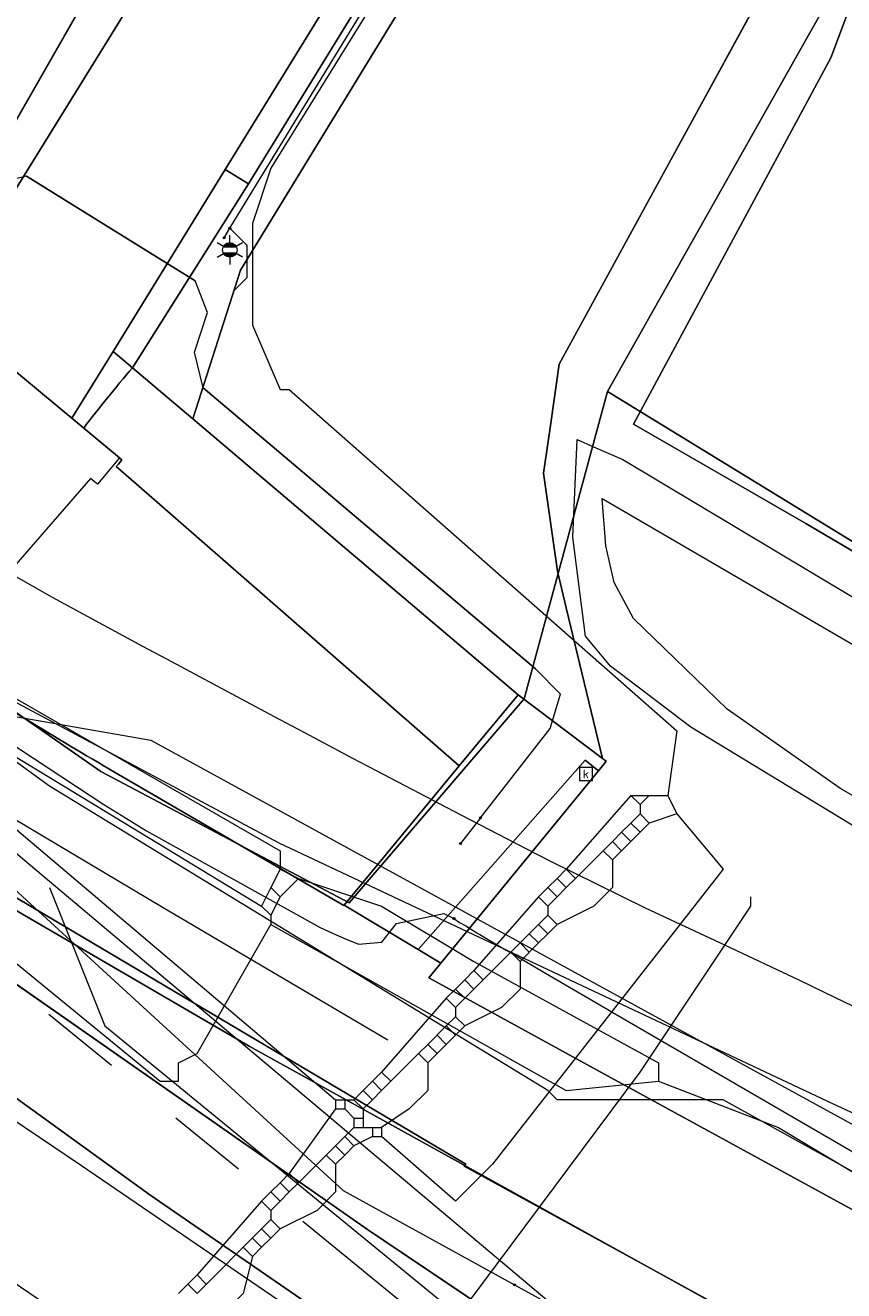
# Model space of a CAD drawing. Header units: metres. Extents: x 163628 to 167855, y 402678 to 405435.
# Tile 39 of 256: x 163961 to 163978, y 403128 to 403156. Entities that reach past the tile are written whole.
import ezdxf
from ezdxf.enums import TextEntityAlignment as Align

# ---------------------------------------------------------------- set-up
doc = ezdxf.new("R2010")
doc.units = ezdxf.units.M
doc.linetypes.add('X-CA190022.004-UO-WHM_Riolering gemeente_NLCS_v0.2$0$RI-GWA', pattern=[18.45, 6, -1.8, 1.75, -1.8, 1.75, -1.8, 1.75, -1.8])
doc.layers.get('0').update_dxf_attribs({"lineweight": 25})
for name, color, linetype, lineweight in [('X-CA190022.004-UO-BGT_Ondergrond$0$GE_201_SHDHek_Lijn_GEM', 253, 'X-CA190022.004-UO-BGT_Ondergrond$0$Hekwerk', 9), ('X-CA190022.004-UO-BGT_Ondergrond$0$GE_203_VGOHaag_Lijn_GEM', 253, 'X-CA190022.004-UO-BGT_Ondergrond$0$Heg', 9), ('X-CA190022.004-UO-BGT_Ondergrond$0$GE_214_Wegmarkering_Lijn_GEM', 253, 'Continuous', 9), ('X-CA190022.004-UO-BGT_Ondergrond$0$GE_244_Taludlijn_Lijn_GEM', 253, 'Continuous', 9), ('X-CA190022.004-UO-BGT_Ondergrond$0$GE_262_OSHMuurKleinerDan30cm_Lijn_GEM', 253, 'Continuous', 9), ('X-CA190022.004-UO-BGT_Ondergrond$0$GE_311_WGDRijbaanRegionaleweg_Vlak_GEM', 253, 'Continuous', 9), ('X-CA190022.004-UO-BGT_Ondergrond$0$GE_316_WGDFietspad_Vlak_GEM', 253, 'Continuous', 9), ('X-CA190022.004-UO-BGT_Ondergrond$0$GE_317_WGDVoetpad_Vlak_GEM', 253, 'Continuous', 9), ('X-CA190022.004-UO-BGT_Ondergrond$0$GE_318_WGDVoetpadoptrap_Vlak_GEM', 253, 'Continuous', 9), ('X-CA190022.004-UO-BGT_Ondergrond$0$GE_367_OWGBerm_groenvoorziening_grasenk_GEM', 253, 'Continuous', 9), ('X-CA190022.004-UO-BGT_Ondergrond$0$GE_401_OTDErf_Vlak_GEM', 253, 'Continuous', 9), ('X-CA190022.004-UO-BGT_Ondergrond$0$GE_461_BTDGraslandoverig_Vlak_GEM', 253, 'Continuous', 9), ('X-CA190022.004-UO-BGT_Ondergrond$0$GE_478_BTDGroenvoorziening_bosplantsoen_GEM', 253, 'Continuous', 9), ('X-CA190022.004-UO-BGT_Ondergrond$0$GE_479_BTDGroenvoorziening_grasenkruida_GEM', 253, 'Continuous', 9), ('X-CA190022.004-UO-BGT_Ondergrond$0$GE_504_WTDWaterloop_sloot_Vlak_GEM', 253, 'Continuous', 9), ('X-CA190022.004-UO-BGT_Ondergrond$0$GE_541_OWTOever_slootkant_Vlak_GEM', 253, 'Continuous', 9), ('X-CA190022.004-UO-BGT_Ondergrond$0$GE_861_PALLichtmast_Punt_GEM', 253, 'Continuous', 9), ('X-CA190022.004-UO-BGT_Ondergrond$0$GE_886_PutKolk_Punt_GEM', 253, 'Continuous', 9), ('X-CA190022.004-UO-KAD_Percelen$0$B-WE-KG-GRENS_PERCEEL-GV', 150, 'Continuous', 9), ('X-CA190022.004-UO-WHM_Riolering gemeente_NLCS_v0.2$0$B-WE-RI-GWA_TRANSPORTLEIDING-G', 214, 'X-CA190022.004-UO-WHM_Riolering gemeente_NLCS_v0.2$0$RI-GWA', 15)]:
    doc.layers.add(name, color=color, linetype=linetype, lineweight=lineweight)
for name, color, linetype, lineweight, transparency in [('X-CA190022.004-UO-KLIC$0$B-OI-KL-DATA_EUROFIBER_0000560460_VECT_19O042615-G', 42, 'X-CA190022.004-UO-KLIC$0$1-200 EUROFIBER', 0, 0.25), ('X-CA190022.004-UO-KLIC$0$B-OI-KL-DATA_KPN_0000546663_VECT_19O042615-G', 42, 'X-CA190022.004-UO-KLIC$0$1-200 TELEFONIE-KPN', 0, 0.25), ('X-CA190022.004-UO-KLIC$0$B-OI-KL-DATA_ZIGGO BV_0000546674_VECT_19O042615-G', 42, 'X-CA190022.004-UO-KLIC$0$1-200 ZIGGO', 0, 0.25), ('X-CA190022.004-UO-KLIC$0$B-OI-KL-WATER_BW_0000551269_VECT_19O042615-G', 42, 'X-CA190022.004-UO-KLIC$0$1-200 WATERLEIDING', 0, 0.25), ('X-CA190022.004-UO-KLIC$0$B-WE-KL-ET_LS-G', 42, 'X-CA190022.004-UO-KLIC$0$1-200 LAAGSPANNING', 0, 0.25), ('X-CA190022.004-UO-KLIC$0$B-WE-KL-ET_LS_HULPSTUK-S', 42, 'X-CA190022.004-UO-KLIC$0$1-200 LAAGSPANNING', 0, 0.25), ('X-CA190022.004-UO-KLIC$0$B-WE-KL-ET_LS_KABELBED-G', 42, 'X-CA190022.004-UO-KLIC$0$1-200 LAAGSPANNING', 0, 0.25), ('X-CA190022.004-UO-KLIC$0$B-WE-KL-ET_MS-G', 42, 'X-CA190022.004-UO-KLIC$0$1-200 MIDDENSPANNING', 0, 0.25), ('X-CA190022.004-UO-KLIC$0$B-WE-KL-ET_MS_DUCT-G', 42, 'X-CA190022.004-UO-KLIC$0$1-200 MIDDENSPANNING', 0, 0.25), ('X-CA190022.004-UO-KLIC$0$B-WE-KL-ET_MS_HULPSTUK-S', 42, 'X-CA190022.004-UO-KLIC$0$1-200 MIDDENSPANNING', 0, 0.25), ('X-CA190022.004-UO-KLIC$0$B-WE-KL-ET_MS_MANTELBUIS-G', 42, 'X-CA190022.004-UO-KLIC$0$1-200 MIDDENSPANNING', 0, 0.25), ('X-CA190022.004-UO-KLIC$0$B-WE-KL-GAS_LD-G', 42, 'X-CA190022.004-UO-KLIC$0$1-200 GASLEIDING LAGE DRUK', 0, 0.25), ('X-CA190022.004-UO-KLIC$0$V-WE-KL-ET_MS_KABELBED-G', 42, 'X-CA190022.004-UO-KLIC$0$1-200 MIDDENSPANNING', 0, 0.25)]:
    doc.layers.add(name, color=color, linetype=linetype, lineweight=lineweight, transparency=transparency)
doc.styles.add('X-CA190022.004-UO-BGT_Ondergrond$0$NLCS-ISO', font='NLCS-ISO.ttf')
doc.styles.add('X-CA190022.004-UO-KLIC$0$NLCS-ISO', font='NLCS-ISO.ttf')
doc.linetypes.add('X-CA190022.004-UO-BGT_Ondergrond$0$Heg', pattern='A,5,-1.5,[2,dgnlstyle-meierijstad.shx,S=0.007937,R=45,X=0,Y=0],-1.5', length=8)
doc.linetypes.add('X-CA190022.004-UO-BGT_Ondergrond$0$Hekwerk', pattern='A,5,-1.5,[2,dgnlstyle-Veghel.shx,S=0.007937,R=0,X=0,Y=0],-1.5', length=8)
doc.linetypes.add('X-CA190022.004-UO-KLIC$0$1-200 EUROFIBER', pattern='A,1.5,-0.6,["EURO",X-CA190022.004-UO-KLIC$0$NLCS-ISO,S=0.24,R=0,X=-0.5,Y=-0.12],-0.65', length=2.75)
doc.linetypes.add('X-CA190022.004-UO-KLIC$0$1-200 GASLEIDING LAGE DRUK', pattern='A,1.5,-0.6,["GAS LD",X-CA190022.004-UO-KLIC$0$NLCS-ISO,S=0.24,R=0,X=-0.5,Y=-0.12],-0.7', length=2.8)
doc.linetypes.add('X-CA190022.004-UO-KLIC$0$1-200 LAAGSPANNING', pattern='A,1.5,-0.6,["LS",X-CA190022.004-UO-KLIC$0$NLCS-ISO,S=0.24,R=0,X=-0.45,Y=-0.12],-0.05', length=2.15)
doc.linetypes.add('X-CA190022.004-UO-KLIC$0$1-200 MIDDENSPANNING', pattern='A,1.5,-0.6,["MS",X-CA190022.004-UO-KLIC$0$NLCS-ISO,S=0.24,R=0,X=-0.5,Y=-0.12],-0.05', length=2.15)
doc.linetypes.add('X-CA190022.004-UO-KLIC$0$1-200 TELEFONIE-KPN', pattern='A,1.5,-0.6,["KPN",X-CA190022.004-UO-KLIC$0$NLCS-ISO,S=0.24,R=0,X=-0.5,Y=-0.12],-0.3', length=2.4)
doc.linetypes.add('X-CA190022.004-UO-KLIC$0$1-200 WATERLEIDING', pattern='A,1.5,-0.6,["WATER",X-CA190022.004-UO-KLIC$0$NLCS-ISO,S=0.24,R=0,X=-0.5,Y=-0.12],-0.65', length=2.75)
doc.linetypes.add('X-CA190022.004-UO-KLIC$0$1-200 ZIGGO', pattern='A,1.5,-0.6,["ZIGGO",X-CA190022.004-UO-KLIC$0$NLCS-ISO,S=0.24,R=0,X=-0.5,Y=-0.12],-0.5', length=2.6)

# ---------------------------------------------------------------- blocks, each defined once
blk = doc.blocks.new('X-CA190022.004-UO-BGT_Ondergrond$0$SRI-KOLK-SO')
at = {"color": 0, "linetype": 'ByBlock', "lineweight": 18}
blk.add_lwpolyline([(-1.125, -1.125), (1.125, -1.125), (1.125, 1.125), (-1.125, 1.125)], close=True, dxfattribs=at)
at = {"color": 0, "linetype": 'ByBlock', "lineweight": 18, "style": 'X-CA190022.004-UO-BGT_Ondergrond$0$NLCS-ISO'}
blk.add_text('k', height=1.5, dxfattribs=at).set_placement((0, 0), align=Align.MIDDLE_CENTER)
blk = doc.blocks.new('X-CA190022.004-UO-BGT_Ondergrond$0$IMGEOKolk')
at = {"xscale": 5, "yscale": 5, "zscale": 5}
blk.add_blockref('X-CA190022.004-UO-BGT_Ondergrond$0$SRI-KOLK-SO', (0, 0), dxfattribs=at)
blk = doc.blocks.new('X-CA190022.004-UO-BGT_Ondergrond$0$N-SIE-WEG_LICHTMAST-SO')
h = blk.add_hatch(color=256)
h.paths.add_polyline_path([(1.16, 0.5, 0.658505), (-1.16, 0.5)])
h.paths.add_polyline_path([(-1.16, -0.5, 0.658505), (1.16, -0.5)])
at = {"flags": 128}
for points in [[(0, 1.27), (0, 2.53)], [(-2.19, 1.27), (-1.1, 0.63)], [(-1.16, 0.5), (1.16, 0.5)], [(1.1, 0.63), (2.19, 1.27)], [(-2.19, -1.27), (-1.1, -0.63)], [(-1.16, -0.5), (1.16, -0.5)], [(0, -1.27), (0, -2.53)], [(2.19, -1.27), (1.1, -0.63)]]:
    blk.add_lwpolyline(points, dxfattribs=at)
at = {"ltscale": 0.5}
blk.add_circle((0, 0), 1.27, dxfattribs=at)
at = {"style": 'X-CA190022.004-UO-BGT_Ondergrond$0$NLCS-ISO'}
blk.add_attdef('TYPE', text='', height=1.8, dxfattribs=at).set_placement((0, 2.53), align=Align.BOTTOM_CENTER)
blk = doc.blocks.new('X-CA190022.004-UO-BGT_Ondergrond$0$IMGEOLichtmastpaal')
at = {"xscale": 5, "yscale": 5, "zscale": 5}
blk.add_blockref('X-CA190022.004-UO-BGT_Ondergrond$0$N-SIE-WEG_LICHTMAST-SO', (0, 6.4), dxfattribs=at)
blk = doc.blocks.new('X-CA190022.004-UO-KLIC$0$SKL-WTB_HULP_MOF-SO')
at = {"linetype": 'ByBlock', "lineweight": 18}
h = blk.add_hatch(color=0, dxfattribs=at)
h.dxf.hatch_style = 1
h.paths.add_polyline_path([(-0.5625, 0, 1), (0.5625, 0, 1)])
at = {"color": 0, "linetype": 'ByBlock', "lineweight": 18}
blk.add_circle((0, 0), 0.5625, dxfattribs=at)
at = {"color": 0, "linetype": 'ByBlock', "lineweight": 18, "style": 'X-CA190022.004-UO-KLIC$0$NLCS-ISO', "flags": 1}
for tag, p in [('TYPE', (1.5, 0)), ('OMSCHRIJVING', (1.5, -3)), ('LABEL', (1.5, -1.5))]:
    blk.add_attdef(tag, p, '', height=1, dxfattribs=at)

msp = doc.modelspace()

# ---------------------------------------------------------------- linework, layer by layer
at = {"layer": 'X-CA190022.004-UO-BGT_Ondergrond$0$GE_201_SHDHek_Lijn_GEM'}
for p, q in [((163978.035, 403154.894), (163973.76, 403146.949)), ((163973.76, 403146.949), (163977.489, 403144.798)), ((163977.489, 403144.798), (163996.881, 403133.356))]:
    msp.add_line(p, q, dxfattribs=at)
at = {"layer": 'X-CA190022.004-UO-BGT_Ondergrond$0$GE_203_VGOHaag_Lijn_GEM'}
for p, q in [((163957.441, 403136.855), (163967.993, 403129.482)), ((163967.993, 403129.482), (163975.661, 403124.326))]:
    msp.add_line(p, q, dxfattribs=at)
at = {"layer": 'X-CA190022.004-UO-BGT_Ondergrond$0$GE_214_Wegmarkering_Lijn_GEM'}
for p, q in [((163958.151, 403139.693), (163963.566, 403136.469)), ((163963.566, 403136.469), (163968.434, 403133.596)), ((163961.799, 403130.863), (163959.013, 403132.74)), ((163969.39, 403125.678), (163961.799, 403130.863)), ((163957.05, 403130.556), (163962.241, 403127.045))]:
    msp.add_line(p, q, dxfattribs=at)
at = {"layer": 'X-CA190022.004-UO-BGT_Ondergrond$0$GE_244_Taludlijn_Lijn_GEM'}
for p, q in [((163981.674, 403177.191), (163965.24, 403150.29)), ((163972.15, 403148.25), (163986.375, 403174.32)), ((163965.24, 403150.29), (163964.206, 403147.066)), ((163971.951, 403146.87), (163972.15, 403148.25)), ((163971.81, 403145.89), (163971.951, 403146.87)), ((163972.11, 403143.76), (163971.81, 403145.89)), ((163972.302, 403142.964), (163972.11, 403143.76)), ((163973.087, 403139.697), (163972.302, 403142.964))]:
    msp.add_line(p, q, dxfattribs=at)
at = {"layer": 'X-CA190022.004-UO-BGT_Ondergrond$0$GE_262_OSHMuurKleinerDan30cm_Lijn_GEM'}
msp.add_line((163958.262, 403149.84), (163962.345, 403156.987), dxfattribs=at)
at = {"layer": 'X-CA190022.004-UO-BGT_Ondergrond$0$GE_311_WGDRijbaanRegionaleweg_Vlak_GEM', "flags": 128}
msp.add_lwpolyline([(163955.065, 403136.181), (163963.278, 403130.238), (163973.934, 403122.89), (163974.409, 403122.57), (163993.429, 403109.739), (164000.422, 403104.701), (164006.115, 403100.56), (164010.782, 403097.134)], dxfattribs=at)
at = {"layer": 'X-CA190022.004-UO-BGT_Ondergrond$0$GE_316_WGDFietspad_Vlak_GEM', "flags": 128}
for points in [[(163990.62, 403194.254), (163989.832, 403192.974), (163987.326, 403188.902), (163964.909, 403152.475), (163962.481, 403148.529), (163961.588, 403147.078), (163961.377, 403147.253), (163958.889, 403149.319), (163958.757, 403149.429), (163958.826, 403149.541), (163960.066, 403151.549), (163986.75, 403194.75), (163987.617, 403196.154)], [(163982.534, 403180.038), (163965.413, 403152.164), (163964.909, 403152.475), (163987.326, 403188.902), (163987.801, 403188.612), (163982.534, 403180.038)], [(164012.494, 403101.859), (163998.533, 403113.73), (163995.897, 403115.633), (163991.262, 403118.788), (163986.435, 403121.788), (163986.033, 403122.021), (163975.135, 403128.083), (163965.427, 403133.463), (163959.852, 403136.703), (163957.048, 403138.382), (163956.822, 403138.531), (163956.112, 403139.002), (163953.66, 403140.628), (163951.705, 403141.939), (163950.143, 403142.986), (163947.528, 403144.995), (163944.734, 403147.241), (163935.992, 403154.517)], [(163965.413, 403152.164), (163962.9, 403148.174), (163962.481, 403148.529), (163964.909, 403152.475), (163965.413, 403152.164)], [(163961.991, 403145.774), (163958.556, 403141.816), (163956.112, 403139.002), (163951.705, 403141.939), (163951.732, 403141.97), (163954.136, 403144.742), (163958.031, 403149.233), (163957.874, 403149.369), (163958.262, 403149.84), (163958.757, 403149.429), (163958.889, 403149.319), (163961.377, 403147.253), (163961.588, 403147.078), (163961.844, 403146.865), (163962.619, 403146.221), (163962.143, 403145.651), (163961.991, 403145.774)], [(163962.509, 403139.406), (163967.484, 403136.512), (163967.487, 403136.516), (163969.091, 403135.557), (163969.585, 403135.261)], [(163969.585, 403135.261), (163969.326, 403134.946), (163973.195, 403132.815), (163984.388, 403126.693), (163987.435, 403124.968), (163990.518, 403123.065), (163993.378, 403121.287), (163996.071, 403119.44), (164000.887, 403115.96), (164008.781, 403109.284), (164014.487, 403104.297)]]:
    msp.add_lwpolyline(points, dxfattribs=at)
at = {"layer": 'X-CA190022.004-UO-BGT_Ondergrond$0$GE_316_WGDFietspad_Vlak_GEM'}
msp.add_arc((164031.966, 403257.831), 137.291, 237.74317, 239.60802, dxfattribs=at)
at = {"layer": 'X-CA190022.004-UO-BGT_Ondergrond$0$GE_317_WGDVoetpad_Vlak_GEM', "flags": 128}
for points in [[(163961.844, 403146.865), (163961.588, 403147.078), (163962.481, 403148.529), (163962.9, 403148.174)], [(163972.997, 403139.433), (163972.713, 403139.662), (163969.091, 403135.557), (163967.487, 403136.516), (163969.977, 403139.542), (163970.296, 403139.924), (163971.26, 403141.08), (163973.087, 403139.697), (163973.165, 403139.638), (163973.116, 403139.578), (163972.997, 403139.433)], [(163972.997, 403139.433), (163969.585, 403135.261), (163969.091, 403135.557), (163972.713, 403139.662), (163972.997, 403139.433)]]:
    msp.add_lwpolyline(points, dxfattribs=at)
at = {"layer": 'X-CA190022.004-UO-BGT_Ondergrond$0$GE_317_WGDVoetpad_Vlak_GEM'}
msp.add_arc((163991.165, 403124.291), 37.004, 139.8039, 142.4083, dxfattribs=at)
at = {"layer": 'X-CA190022.004-UO-BGT_Ondergrond$0$GE_318_WGDVoetpadoptrap_Vlak_GEM', "flags": 128}
for points in [[(163962.9, 403148.174), (163963.747, 403147.456), (163964.206, 403147.066)], [(163964.206, 403147.066), (163971.26, 403141.08), (163970.296, 403139.924), (163969.977, 403139.542), (163962.979, 403145.657), (163962.549, 403146.032), (163962.597, 403146.086), (163962.673, 403146.176), (163962.619, 403146.221), (163961.844, 403146.865)]]:
    msp.add_lwpolyline(points, dxfattribs=at)
at = {"layer": 'X-CA190022.004-UO-BGT_Ondergrond$0$GE_318_WGDVoetpadoptrap_Vlak_GEM', "extrusion": (0, 0, -1)}
msp.add_arc((-163991.165, 403124.291), 37.004, 37.5917, 40.1961, dxfattribs=at)
at = {"layer": 'X-CA190022.004-UO-BGT_Ondergrond$0$GE_367_OWGBerm_groenvoorziening_grasenk_GEM', "flags": 128}
for points in [[(163987.617, 403196.154), (163986.75, 403194.75), (163960.066, 403151.549), (163958.826, 403149.541), (163958.757, 403149.429), (163958.262, 403149.84), (163962.345, 403156.987), (163965.216, 403161.371), (163983.766, 403191.674), (163987.046, 403197.109), (163988.119, 403198.58)], [(163981.674, 403177.191), (163965.24, 403150.29), (163964.206, 403147.066), (163963.747, 403147.456), (163962.9, 403148.174), (163965.413, 403152.164), (163982.534, 403180.038), (163983.168, 403179.637), (163981.674, 403177.191)], [(163935.992, 403154.517), (163944.734, 403147.241), (163947.528, 403144.995), (163950.143, 403142.986), (163951.705, 403141.939), (163953.66, 403140.628), (163956.112, 403139.002), (163956.822, 403138.531), (163957.048, 403138.382), (163959.852, 403136.703), (163965.427, 403133.463), (163975.135, 403128.083), (163986.033, 403122.021), (163986.435, 403121.788), (163991.262, 403118.788), (163995.897, 403115.633), (163998.533, 403113.73), (164012.494, 403101.859), (164019.662, 403095.157)], [(164018.347, 403093.643), (164005.092, 403103.832), (163990.198, 403114.381), (163980.128, 403121.322), (163975.661, 403124.326), (163967.993, 403129.482), (163957.441, 403136.855), (163955.492, 403138.29), (163951.254, 403141.408), (163950.545, 403141.93), (163945.493, 403145.795), (163937.696, 403152.028)], [(163937.696, 403152.028), (163945.493, 403145.795), (163950.545, 403141.93), (163951.254, 403141.408), (163955.492, 403138.29), (163957.441, 403136.855), (163967.993, 403129.482), (163975.661, 403124.326)], [(164010.782, 403097.134), (164006.115, 403100.56), (164000.422, 403104.701), (163993.429, 403109.739), (163974.409, 403122.57), (163973.934, 403122.89), (163963.278, 403130.238), (163955.065, 403136.181), (163954.791, 403136.379), (163946.13, 403142.901), (163934.857, 403151.796)]]:
    msp.add_lwpolyline(points, dxfattribs=at)
at = {"layer": 'X-CA190022.004-UO-BGT_Ondergrond$0$GE_401_OTDErf_Vlak_GEM', "flags": 128}
msp.add_lwpolyline([(164024.112, 403113.414), (164006.696, 403126.975), (163996.881, 403133.356), (163977.489, 403144.798), (163973.76, 403146.949), (163978.035, 403154.894), (163979.605, 403159.092), (163983.151, 403156.865), (163991.733, 403170.627), (163987.664, 403172.728), (163997.274, 403190.392), (164002.602, 403194.402), (164007.717, 403196.092), (164011.041, 403196.363), (164007.42, 403191.6), (164010.6, 403189.17), (164007.23, 403184.75), (164015.43, 403178.51)], dxfattribs=at)
at = {"layer": 'X-CA190022.004-UO-BGT_Ondergrond$0$GE_461_BTDGraslandoverig_Vlak_GEM', "flags": 128}
for points in [[(163954.263, 403144.654), (163954.136, 403144.742), (163958.031, 403149.233), (163957.874, 403149.369), (163958.262, 403149.84), (163958.757, 403149.429), (163958.889, 403149.319), (163961.377, 403147.253), (163961.588, 403147.078), (163961.844, 403146.865), (163962.619, 403146.221), (163962.673, 403146.176), (163962.597, 403146.086), (163962.549, 403146.032), (163962.979, 403145.657)], [(163962.979, 403145.657), (163969.977, 403139.542), (163967.487, 403136.516), (163967.484, 403136.512), (163962.509, 403139.406)]]:
    msp.add_lwpolyline(points, dxfattribs=at)
at = {"layer": 'X-CA190022.004-UO-BGT_Ondergrond$0$GE_461_BTDGraslandoverig_Vlak_GEM', "extrusion": (0, 0, -1)}
msp.add_arc((-164031.966, 403257.831), 137.291, 300.39198, 302.25683, dxfattribs=at)
at = {"layer": 'X-CA190022.004-UO-BGT_Ondergrond$0$GE_478_BTDGroenvoorziening_bosplantsoen_GEM', "flags": 128}
for points in [[(163986.375, 403174.32), (163972.15, 403148.25), (163971.951, 403146.87), (163971.81, 403145.89), (163972.11, 403143.76), (163972.302, 403142.964), (163973.087, 403139.697), (163971.26, 403141.08), (163964.206, 403147.066), (163965.24, 403150.29), (163981.674, 403177.191), (163983.168, 403179.637), (163990.772, 403192.083)], [(163983.766, 403191.674), (163965.216, 403161.371), (163962.345, 403156.987), (163958.262, 403149.84), (163957.874, 403149.369), (163958.031, 403149.233), (163954.136, 403144.742), (163953.919, 403144.892), (163953.603, 403145.112)]]:
    msp.add_lwpolyline(points, dxfattribs=at)
at = {"layer": 'X-CA190022.004-UO-BGT_Ondergrond$0$GE_479_BTDGroenvoorziening_grasenkruida_GEM', "flags": 128}
for points in [[(164012.27, 403197.98), (164011.041, 403196.363), (164007.717, 403196.092), (164002.602, 403194.402), (163997.274, 403190.392), (163987.664, 403172.728), (163984.304, 403167.042), (163979.605, 403159.092), (163978.035, 403154.894), (163973.76, 403146.949), (163977.489, 403144.798), (163996.881, 403133.356), (164006.696, 403126.975), (164024.112, 403113.414)], [(164014.487, 403104.297), (164008.781, 403109.284), (164000.887, 403115.96), (163996.071, 403119.44), (163993.378, 403121.287), (163990.518, 403123.065), (163987.435, 403124.968), (163984.388, 403126.693), (163973.195, 403132.815), (163969.326, 403134.946), (163969.585, 403135.261), (163972.997, 403139.433), (163973.116, 403139.578), (163973.165, 403139.638), (163973.087, 403139.697), (163972.302, 403142.964), (163972.11, 403143.76), (163971.81, 403145.89), (163971.951, 403146.87), (163972.15, 403148.25), (163986.375, 403174.32), (163994.44, 403189.1)], [(164021.456, 403112.63), (164021.313, 403111.925), (164019.978, 403110.585), (164019.25, 403110.638), (164001.261, 403124.595), (163993.033, 403129.627), (163982.623, 403135.745), (163974.999, 403140.382), (163973.257, 403141.702), (163972.721, 403142.352), (163972.444, 403144.497), (163972.54, 403146.614), (163972.892, 403146.461), (163973.525, 403146.186), (164004.105, 403127.874), (164014.567, 403120.11), (164021.459, 403113.493), (164021.456, 403112.63)]]:
    msp.add_lwpolyline(points, dxfattribs=at)
at = {"layer": 'X-CA190022.004-UO-BGT_Ondergrond$0$GE_504_WTDWaterloop_sloot_Vlak_GEM', "flags": 128}
msp.add_lwpolyline([(163973.076, 403145.339), (163997.447, 403131.132), (164001.981, 403128.232), (164006.703, 403124.765), (164013.931, 403119.376), (164019.887, 403114.318), (164020.387, 403113.514), (164020.69, 403112.607), (164020.686, 403111.842), (164019.897, 403111.361), (164019.602, 403111.456), (164017.965, 403112.576), (164003.462, 403123.936), (163997.102, 403128.206), (163987.897, 403133.555), (163978.253, 403139.045), (163975.789, 403140.77), (163973.759, 403142.733), (163973.338, 403143.513), (163973.161, 403144.308), (163973.076, 403145.339)], dxfattribs=at)
at = {"layer": 'X-CA190022.004-UO-BGT_Ondergrond$0$GE_541_OWTOever_slootkant_Vlak_GEM', "flags": 128}
for points in [[(163972.892, 403146.461), (163973.525, 403146.186), (164004.105, 403127.874), (164014.567, 403120.11), (164021.459, 403113.493), (164021.456, 403112.63), (164021.313, 403111.925), (164019.978, 403110.585), (164019.25, 403110.638), (164001.261, 403124.595), (163993.033, 403129.627), (163982.623, 403135.745), (163974.999, 403140.382), (163973.257, 403141.702), (163972.721, 403142.352), (163972.444, 403144.497), (163972.54, 403146.614), (163972.892, 403146.461)], [(163973.076, 403145.339), (163997.447, 403131.132), (164001.981, 403128.232), (164006.703, 403124.765), (164013.931, 403119.376), (164019.887, 403114.318), (164020.387, 403113.514), (164020.69, 403112.607), (164020.686, 403111.842), (164019.897, 403111.361), (164019.602, 403111.456), (164017.965, 403112.576), (164003.462, 403123.936), (163997.102, 403128.206), (163987.897, 403133.555), (163978.253, 403139.045), (163975.789, 403140.77), (163973.759, 403142.733), (163973.338, 403143.513), (163973.161, 403144.308), (163973.076, 403145.339)]]:
    msp.add_lwpolyline(points, dxfattribs=at)
at = {"layer": 'X-CA190022.004-UO-KAD_Percelen$0$B-WE-KG-GRENS_PERCEEL-GV', "flags": 128}
for points in [[(163986.605, 403201.417), (163968.541, 403177.106), (163960.787, 403167.032), (163948.647, 403150.158), (163950.972, 403148.683), (163958.92, 403141.707), (163962.213, 403139.418), (163967.598, 403136.566), (163971.386, 403140.995), (163973.192, 403147.657), (163987.804, 403173.587), (163992.826, 403182.499), (163997.274, 403190.392), (164002.602, 403194.402), (164007.717, 403196.092), (164012.586, 403196.489), (164025.53, 403196.047), (164053.928, 403195.784), (164053.307, 403194.256), (164078.696, 403196.309)], [(164019.807, 403116.013), (164005.48, 403127.627), (163986.647, 403139.42), (163980.651, 403143.091), (163973.192, 403147.657), (163971.386, 403140.995), (163967.598, 403136.566), (163962.213, 403139.418), (163958.92, 403141.707), (163950.972, 403148.683), (163948.647, 403150.158), (163940.36, 403157.321)], [(163938.264, 403137.97), (163953.603, 403126.462), (163961.91, 403121.39), (164007.974, 403081.606), (164017.162, 403092.265), (164019.797, 403095.322), (164005.39, 403108.04), (164003.042, 403110.051), (164000.645, 403112.005), (163998.202, 403113.9), (163995.713, 403115.734), (163993.18, 403117.508), (163990.605, 403119.219), (163987.989, 403120.867), (163985.333, 403122.451), (163982.64, 403123.97), (163970.089, 403130.861), (163970.126, 403130.903), (163958.273, 403137.927), (163948.27, 403144.864), (163940.35, 403151.579)], [(163940.35, 403151.579), (163948.27, 403144.864), (163958.273, 403137.927), (163970.126, 403130.903), (163970.089, 403130.861), (163982.64, 403123.97), (163985.333, 403122.451), (163987.989, 403120.867), (163990.605, 403119.219), (163993.18, 403117.508), (163995.713, 403115.734), (163998.202, 403113.9), (164000.645, 403112.005), (164003.042, 403110.051), (164005.39, 403108.04), (164019.797, 403095.322)]]:
    msp.add_lwpolyline(points, dxfattribs=at)
msp.add_lwpolyline([(163987.804, 403173.587), (163973.192, 403147.657), (163980.651, 403143.091), (163986.647, 403139.42), (164005.48, 403127.627), (164019.807, 403116.013), (164045.923, 403138.62), (164006.241, 403171.486), (164001.609, 403165.649)], close=True, dxfattribs=at)
at = {"layer": 'X-CA190022.004-UO-KLIC$0$B-OI-KL-DATA_EUROFIBER_0000560460_VECT_19O042615-G', "flags": 128}
msp.add_lwpolyline([(164067.5, 403058.3), (164046.7, 403076.9), (164031.3, 403091.1), (164018.3, 403101.9), (164008.3, 403111.1), (163998.9, 403118.3), (163984.7, 403127.3), (163975.7, 403132.3), (163972.1, 403132.3), (163971.9, 403132.5), (163961.1, 403139.1), (163958.9, 403140.7), (163940.7, 403154.7), (163937.1, 403157.7), (163913.9, 403176.9), (163913.1, 403179.5), (163909.9, 403181.9), (163909.1, 403182.9), (163907.9, 403184.5), (163907.3, 403186.5), (163907.3, 403188.9), (163907.5, 403189.7), (163907.9, 403191.7), (163901.7, 403196.3), (163899.7, 403198.1), (163896.7, 403200.9), (163894.9, 403201.1)], dxfattribs=at)
at = {"layer": 'X-CA190022.004-UO-KLIC$0$B-OI-KL-DATA_KPN_0000546663_VECT_19O042615-G', "flags": 128}
for points in [[(163890.5, 403194.9), (163890.5, 403194.5), (163890.7, 403194.3), (163897.3, 403189.1), (163897.3, 403188.7), (163897.7, 403188.3), (163901.9, 403185.3), (163902.9, 403184.3), (163926.1, 403164.3), (163936.7, 403155.9), (163938.9, 403153.9), (163959.1, 403136.3), (163963.5, 403132.7), (163963.9, 403132.7), (163963.9, 403133.1), (163964.3, 403133.3), (163965.9, 403136.1)], [(163957.3, 403142.5), (163958.3, 403142.3), (163959.5, 403141.5), (163966.1, 403137.7), (163966.1, 403137.3)], [(163957.1, 403142.3), (163958.3, 403141.1), (163960.1, 403139.9), (163965.7, 403136.5)], [(163966.1, 403137.3), (163965.9, 403136.9)], [(163966.1, 403137.3), (163966.5, 403137.1)], [(163965.9, 403136.9), (163965.7, 403136.5)], [(163965.9, 403136.9), (163966.1, 403136.7)], [(163966.5, 403137.1), (163966.1, 403136.7)], [(163966.5, 403137.1), (163968.3, 403136.5), (163970.3, 403135.3), (163974.3, 403133.1), (163974.3, 403132.7)], [(163966.1, 403136.7), (163965.9, 403136.3)], [(163965.7, 403136.5), (163965.9, 403136.3)], [(163965.9, 403136.3), (163965.9, 403136.1)], [(163965.9, 403136.1), (163972.3, 403132.5), (163974.3, 403132.7)], [(163974.3, 403132.7), (163976.9, 403131.7), (163978.9, 403130.5), (163987.9, 403125.3), (163988.5, 403125.3), (163989.7, 403124.5), (164000.1, 403117.7), (164000.7, 403117.1), (164009.3, 403110.3), (164011.7, 403108.1), (164015.9, 403104.5)]]:
    msp.add_lwpolyline(points, dxfattribs=at)
at = {"layer": 'X-CA190022.004-UO-KLIC$0$B-OI-KL-DATA_ZIGGO BV_0000546674_VECT_19O042615-G'}
for p, q in [((163973.7, 403137.9), (163973.3, 403137.5)), ((163971.7, 403135.7), (163971.3, 403135.3)), ((163969.7, 403133.9), (163969.3, 403133.5)), ((163969.7, 403133.5), (163969.3, 403133.1)), ((163967.9, 403132.1), (163967.9, 403131.7)), ((163967.7, 403131.7), (163967.3, 403131.3)), ((163965.7, 403129.5), (163964.3, 403128.1))]:
    msp.add_line(p, q, dxfattribs=at)
at = {"layer": 'X-CA190022.004-UO-KLIC$0$B-OI-KL-DATA_ZIGGO BV_0000546674_VECT_19O042615-G', "flags": 128}
for points in [[(164108.9, 403204.5), (164106.1, 403202.9), (164099.9, 403201.7), (164064.5, 403199.7), (164043.9, 403199.9), (164040.7, 403200.1), (164028.5, 403200.9), (164022.9, 403201.5), (164009.7, 403203.1), (164005.1, 403203.1), (164002.3, 403202.7), (163998.9, 403201.5), (163997.5, 403200.7), (163994.9, 403198.9), (163992.9, 403196.9), (163989.5, 403192.3), (163987.5, 403188.9), (163986.9, 403187.1), (163986.5, 403186.9), (163982.3, 403179.9), (163982.1, 403178.7), (163981.5, 403177.7), (163965.9, 403152.5), (163965.5, 403151.3), (163965.5, 403149.1), (163966.1, 403147.7), (163966.3, 403147.7), (163974.7, 403140.3), (163974.5, 403138.9)], [(163907.3, 403188.5), (163907.5, 403185.1), (163907.7, 403184.7), (163908.9, 403183.1), (163912.5, 403179.7), (163926.5, 403166.9), (163933.1, 403161.3), (163967.3, 403132.3)], [(163973.7, 403138.9), (163972.3, 403137.3)], [(163973.7, 403138.9), (163974.5, 403138.9)], [(163973.7, 403138.9), (163973.9, 403138.7)], [(163974.1, 403138.9), (163973.9, 403138.7)], [(163974.5, 403138.9), (163974.7, 403138.5)], [(163973.9, 403138.7), (163973.9, 403138.5)], [(163974.7, 403138.5), (163975.7, 403137.3), (163970.7, 403130.9), (163969.9, 403130.1), (163968.3, 403131.5)], [(163973.7, 403138.3), (163973.5, 403138.1)], [(163973.9, 403138.5), (163973.7, 403138.3)], [(163973.7, 403138.3), (163973.9, 403138.1)], [(163973.9, 403138.5), (163974.1, 403138.3)], [(163974.1, 403138.3), (163973.9, 403138.1)], [(163974.7, 403138.5), (163974.1, 403138.3)], [(163973.5, 403138.1), (163973.3, 403137.9)], [(163973.5, 403138.1), (163973.7, 403137.9)], [(163973.9, 403138.1), (163973.7, 403137.9)], [(163973.3, 403137.9), (163973.1, 403137.7)], [(163973.3, 403137.9), (163973.5, 403137.7)], [(163973.3, 403137.5), (163973.3, 403136.9), (163972.9, 403136.5), (163972.1, 403136.1)], [(163973.1, 403137.7), (163972.5, 403137.1)], [(163973.1, 403137.7), (163973.3, 403137.5)], [(163972.3, 403137.3), (163972.1, 403137.1)], [(163972.3, 403137.3), (163972.5, 403137.1)], [(163971.9, 403136.9), (163971.7, 403136.7)], [(163972.1, 403137.1), (163971.9, 403136.9)], [(163971.9, 403136.9), (163972.1, 403136.7)], [(163972.1, 403137.1), (163972.3, 403136.9)], [(163972.3, 403136.9), (163972.1, 403136.7)], [(163972.5, 403137.1), (163972.3, 403136.9)], [(163935.9, 403081.9), (163973.9, 403132.9), (163976.3, 403136.5), (163976.3, 403136.7)], [(163971.7, 403136.7), (163970.3, 403135.1)], [(163971.7, 403136.7), (163971.9, 403136.5)], [(163972.1, 403136.7), (163971.9, 403136.5)], [(163971.9, 403136.5), (163971.9, 403136.3)], [(163971.7, 403136.1), (163971.5, 403135.9)], [(163971.9, 403136.3), (163971.7, 403136.1)], [(163971.7, 403136.1), (163971.9, 403135.9)], [(163971.9, 403136.3), (163972.1, 403136.1)], [(163972.1, 403136.1), (163971.9, 403135.9)], [(163971.5, 403135.9), (163971.3, 403135.7)], [(163971.5, 403135.9), (163971.7, 403135.7)], [(163971.9, 403135.9), (163971.7, 403135.7)], [(163971.3, 403135.7), (163971.1, 403135.5)], [(163971.3, 403135.7), (163971.5, 403135.5)], [(163971.3, 403135.3), (163971.3, 403134.7), (163970.9, 403134.3), (163970.1, 403133.9)], [(163971.1, 403135.5), (163970.5, 403134.9)], [(163971.1, 403135.5), (163971.3, 403135.3)], [(163970.3, 403135.1), (163970.1, 403134.9)], [(163970.3, 403135.1), (163970.5, 403134.9)], [(163969.9, 403134.7), (163969.7, 403134.5)], [(163970.1, 403134.9), (163969.9, 403134.7)], [(163969.9, 403134.7), (163970.1, 403134.5)], [(163970.1, 403134.9), (163970.3, 403134.7)], [(163970.3, 403134.7), (163970.1, 403134.5)], [(163970.5, 403134.9), (163970.3, 403134.7)], [(163969.7, 403134.5), (163968.3, 403132.9)], [(163969.7, 403134.5), (163969.9, 403134.3)], [(163970.1, 403134.5), (163969.9, 403134.3)], [(163969.9, 403134.3), (163969.9, 403134.1)], [(163969.9, 403134.1), (163969.7, 403133.9)], [(163969.7, 403133.9), (163969.9, 403133.7)], [(163969.9, 403134.1), (163970.1, 403133.9)], [(163970.1, 403133.9), (163969.9, 403133.7)], [(163969.5, 403133.7), (163969.7, 403133.5)], [(163969.9, 403133.7), (163969.7, 403133.5)], [(163969.3, 403133.5), (163969.1, 403133.3)], [(163969.3, 403133.5), (163969.5, 403133.3)], [(163969.3, 403133.1), (163969.3, 403132.5), (163968.9, 403132.1), (163968.3, 403131.7)], [(163969.1, 403133.3), (163968.5, 403132.7)], [(163969.1, 403133.3), (163969.3, 403133.1)], [(163968.3, 403132.9), (163968.1, 403132.7)], [(163968.3, 403132.9), (163968.5, 403132.7)], [(163968.1, 403132.7), (163967.9, 403132.5)], [(163968.1, 403132.7), (163968.3, 403132.5)], [(163968.5, 403132.7), (163968.3, 403132.5)], [(163967.3, 403132.3), (163967.7, 403132.3)], [(163967.3, 403132.3), (163967.3, 403132.1)], [(163967.5, 403132.3), (163967.5, 403132.1)], [(163967.9, 403132.5), (163967.7, 403132.3)], [(163967.7, 403132.3), (163967.9, 403132.1)], [(163967.9, 403132.5), (163968.1, 403132.3)], [(163968.1, 403132.3), (163967.9, 403132.1)], [(163968.3, 403132.5), (163968.1, 403132.3)], [(163967.3, 403132.1), (163966.3, 403130.7)], [(163967.3, 403132.1), (163967.5, 403132.1)], [(163967.5, 403132.1), (163967.7, 403131.9)], [(163967.7, 403131.9), (163967.9, 403131.9)], [(163967.7, 403131.9), (163967.7, 403131.7)], [(163967.7, 403131.7), (163968.3, 403131.7)], [(163968.1, 403131.7), (163968.1, 403131.5)], [(163968.3, 403131.7), (163968.3, 403131.5)], [(163967.5, 403131.5), (163967.7, 403131.3)], [(163968.1, 403131.5), (163967.7, 403131.3)], [(163968.1, 403131.5), (163968.3, 403131.5)], [(163967.3, 403131.3), (163967.1, 403131.1)], [(163967.3, 403131.3), (163967.5, 403131.1)], [(163967.7, 403131.3), (163967.5, 403131.1)], [(163967.3, 403130.9), (163967.3, 403130.3), (163966.9, 403129.9), (163966.1, 403129.5)], [(163967.1, 403131.1), (163966.5, 403130.5)], [(163967.1, 403131.1), (163967.3, 403130.9)], [(163967.5, 403131.1), (163967.3, 403130.9)], [(163966.3, 403130.7), (163966.1, 403130.5)], [(163966.3, 403130.7), (163966.5, 403130.5)], [(163966.1, 403130.5), (163965.9, 403130.3)], [(163966.1, 403130.5), (163966.3, 403130.3)], [(163966.5, 403130.5), (163966.3, 403130.3)], [(163965.7, 403130.1), (163964.3, 403128.5)], [(163965.9, 403130.3), (163965.7, 403130.1)], [(163965.7, 403130.1), (163965.9, 403129.9)], [(163965.9, 403130.3), (163966.1, 403130.1)], [(163966.1, 403130.1), (163965.9, 403129.9)], [(163966.3, 403130.3), (163966.1, 403130.1)], [(163965.9, 403129.9), (163965.9, 403129.7)], [(163965.9, 403129.7), (163965.7, 403129.5)], [(163965.7, 403129.5), (163965.9, 403129.3)], [(163965.9, 403129.7), (163966.1, 403129.5)], [(163966.1, 403129.5), (163965.9, 403129.3)], [(163965.5, 403129.3), (163965.7, 403129.1)], [(163965.9, 403129.3), (163965.7, 403129.1)], [(163965.3, 403129.1), (163965.5, 403128.9)], [(163965.7, 403129.1), (163965.5, 403128.9)], [(163965.5, 403128.9), (163965.3, 403128.1), (163964.7, 403127.5), (163964.1, 403127.3)], [(163964.3, 403128.5), (163964.1, 403128.3)], [(163964.3, 403128.5), (163964.5, 403128.3)], [(163964.1, 403128.3), (163963.9, 403128.1)], [(163964.1, 403128.3), (163964.3, 403128.1)]]:
    msp.add_lwpolyline(points, dxfattribs=at)
at = {"layer": 'X-CA190022.004-UO-KLIC$0$B-OI-KL-WATER_BW_0000551269_VECT_19O042615-G', "flags": 128}
for points in [[(163925.3, 403166.7), (163958.7, 403140.9), (163963.3, 403140.1), (163984.1, 403128.7), (163985.9, 403127.5), (164003.1, 403116.3), (164017.3, 403103.9)], [(163961.1, 403136.9), (163962.3, 403133.9), (163993.3, 403108.5), (163994.3, 403108.1), (163994.3, 403107.7), (163993.7, 403107.7)]]:
    msp.add_lwpolyline(points, dxfattribs=at)
at = {"layer": 'X-CA190022.004-UO-KLIC$0$B-WE-KL-ET_LS-G'}
for points in [[(163964.888, 403150.993), (163965.012, 403151.197), (163965.273, 403151.624), (163990.44, 403192.819), (163990.832, 403193.263), (163991.359, 403193.198), (163995.283, 403190.485), (164001.021, 403185.97), (164001.167, 403184.871), (164000.126, 403183.462), (164000.267, 403182.21), (164031.372, 403155.307), (164038.898, 403148.922), (164044.885, 403143.26), (164046.501, 403139.183), (164052.149, 403133.771), (164053.374, 403132.598)], [(163965.012, 403151.197), (163965.379, 403150.83), (163965.38, 403150.122), (163965.093, 403149.833)], [(163958.072, 403144.953), (163961.159, 403143.196), (163963.122, 403142.137), (163963.745, 403141.802), (163964.353, 403141.476), (163964.945, 403141.159), (163966.081, 403140.552), (163966.626, 403140.262), (163967.669, 403139.708), (163968.167, 403139.445), (163969.117, 403138.946), (163970.003, 403138.483), (163970.423, 403138.265), (163971.216, 403137.856), (163971.947, 403137.482), (163974.011, 403136.46), (163975.732, 403135.658), (163977.354, 403134.89), (163978.128, 403134.518), (163978.878, 403134.155)]]:
    msp.add_lwpolyline(points, dxfattribs=at)
at = {"layer": 'X-CA190022.004-UO-KLIC$0$B-WE-KL-ET_LS_KABELBED-G'}
for points in [[(163964.888, 403150.993), (163965.012, 403151.197), (163965.273, 403151.624), (163990.44, 403192.819), (163990.832, 403193.263), (163991.359, 403193.198)], [(163958.072, 403144.953), (163961.159, 403143.196), (163963.122, 403142.137), (163963.745, 403141.802), (163964.353, 403141.476), (163964.945, 403141.159), (163966.081, 403140.552), (163966.626, 403140.262), (163967.669, 403139.708), (163968.167, 403139.445), (163969.117, 403138.946), (163970.003, 403138.483), (163970.423, 403138.265), (163971.216, 403137.856), (163971.947, 403137.482), (163974.011, 403136.46), (163975.732, 403135.658), (163977.354, 403134.89), (163978.128, 403134.518), (163978.878, 403134.155)]]:
    msp.add_lwpolyline(points, dxfattribs=at)
at = {"layer": 'X-CA190022.004-UO-KLIC$0$B-WE-KL-ET_MS-G', "linetype": 'X-CA190022.004-UO-KLIC$0$1-200 MIDDENSPANNING'}
for points in [[(163890.247, 403196.727), (163894.52, 403192.474), (163906.675, 403182.25), (163938.995, 403154.606), (163942.185, 403153.52), (163967.463, 403130.332), (163971.116, 403128.319), (163971.18, 403128.284)], [(163890.247, 403196.727), (163894.52, 403192.474), (163906.675, 403182.25), (163938.995, 403154.606), (163942.185, 403153.52), (163967.463, 403130.332), (163971.116, 403128.319), (163971.18, 403128.284), (163972.062, 403127.797), (163972.859, 403127.358)], [(163890.247, 403196.727), (163894.52, 403192.474), (163906.675, 403182.25), (163938.995, 403154.606), (163942.185, 403153.52), (163967.463, 403130.332), (163971.116, 403128.319), (163971.18, 403128.284), (163972.062, 403127.797), (163972.859, 403127.358), (163973.642, 403126.927)], [(163890.247, 403196.727), (163894.52, 403192.474), (163906.675, 403182.25), (163938.995, 403154.606), (163942.185, 403153.52), (163967.463, 403130.332), (163971.116, 403128.319), (163971.18, 403128.284), (163972.062, 403127.797), (163890.247, 403196.727)], [(163944.309, 403151.805), (163946.102, 403150.392), (163947.337, 403149.429), (163949.169, 403148.009), (163951.213, 403146.434), (163952.315, 403145.589), (163953.469, 403144.706), (163955.176, 403143.483), (163958.673, 403141.071), (163962.279, 403138.704), (163962.749, 403138.41), (163963.205, 403138.129), (163966.956, 403136.042), (163967.251, 403135.905), (163967.531, 403135.782), (163967.796, 403135.673), (163968.306, 403135.716), (163968.622, 403136.118), (163969.65, 403136.339), (163969.867, 403136.23)], [(163969.867, 403136.23), (163969.988, 403136.139), (163970.122, 403136.068), (163970.361, 403135.922), (163970.428, 403135.881), (163970.678, 403135.733), (163970.998, 403135.545), (163971.25, 403135.396), (163971.85, 403135.045), (163972.197, 403134.842), (163973.201, 403134.255), (163973.313, 403134.19), (163982.021, 403129.129), (163990.384, 403124.286), (163992.381, 403123.053), (163994.341, 403121.81), (163996.262, 403120.558), (164001.972, 403116.393), (164016.878, 403103.675), (164020.499, 403100.502), (164025.285, 403096.307)], [(163971.18, 403128.284), (163972.062, 403127.797), (163972.859, 403127.358), (163973.642, 403126.927), (163979.189, 403123.87), (163980.888, 403123.026), (163981.704, 403122.61), (163982.498, 403122.198), (163983.959, 403121.412), (163984.626, 403121.042), (163989.651, 403118.073), (163992.632, 403116.141), (163995.232, 403114.457), (163996.004, 403113.837), (163997.139, 403112.934), (163998.248, 403112.063), (163998.97, 403111.5), (163999.677, 403110.952), (164011.955, 403100.246), (164018.923, 403094.17), (164018.603, 403093.699), (164018.668, 403093.138)]]:
    msp.add_lwpolyline(points, dxfattribs=at)
at = {"layer": 'X-CA190022.004-UO-KLIC$0$B-WE-KL-ET_MS_DUCT-G'}
for points in [[(163960.608, 403152.329), (163962.28, 403151.289), (163964.257, 403150.059)], [(163964.436, 403147.735), (163971.632, 403141.644)]]:
    msp.add_lwpolyline(points, dxfattribs=at)
at = {"layer": 'X-CA190022.004-UO-KLIC$0$B-WE-KL-ET_MS_MANTELBUIS-G'}
msp.add_lwpolyline([(163960.608, 403152.329), (163962.28, 403151.289), (163964.257, 403150.059)], dxfattribs=at)
at = {"layer": 'X-CA190022.004-UO-KLIC$0$B-WE-KL-GAS_LD-G'}
msp.add_lwpolyline([(163943.46, 403152.124), (163946.852, 403149.08), (163957.887, 403142.242), (163966.071, 403137.87), (163978.081, 403132.212), (163979.37, 403131.617), (163981.055, 403131.796), (163988.769, 403126.473), (163990.424, 403125.491), (163992.076, 403124.477), (163994.064, 403123.212), (163995.81, 403122.058), (163998.557, 403120.159), (164001.224, 403118.206), (164002.078, 403117.565), (164003.454, 403116.501), (164005.866, 403114.561), (164007.407, 403113.272), (164008.719, 403112.141), (164015.71, 403105.988), (164022.201, 403107.474), (164024.686, 403105.302)], dxfattribs=at)
at = {"layer": 'X-CA190022.004-UO-KLIC$0$V-WE-KL-ET_MS_KABELBED-G'}
for points in [[(163960.608, 403152.329), (163960.024, 403152.189), (163958.545, 403149.504)], [(163964.257, 403150.059), (163960.608, 403152.329)], [(163964.436, 403147.735), (163964.245, 403148.509), (163964.524, 403149.373), (163964.257, 403150.059)], [(163971.632, 403141.644), (163964.436, 403147.735)], [(163970.444, 403138.414), (163971.95, 403140.349), (163972.178, 403141.092), (163971.632, 403141.644)], [(163970.444, 403138.414), (163970.009, 403137.855)]]:
    msp.add_lwpolyline(points, dxfattribs=at)
at = {"layer": 'X-CA190022.004-UO-WHM_Riolering gemeente_NLCS_v0.2$0$B-WE-RI-GWA_TRANSPORTLEIDING-G'}
msp.add_line((163938, 403152.992), (163976, 403121.984), dxfattribs=at)

# ---------------------------------------------------------------- block references
at = {"layer": 'X-CA190022.004-UO-BGT_Ondergrond$0$GE_861_PALLichtmast_Punt_GEM', "xscale": 0.025, "yscale": 0.025, "zscale": 0.025}
msp.add_blockref('X-CA190022.004-UO-BGT_Ondergrond$0$IMGEOLichtmastpaal', (163965.01, 403150.57), dxfattribs=at)
at = {"layer": 'X-CA190022.004-UO-BGT_Ondergrond$0$GE_886_PutKolk_Punt_GEM', "xscale": 0.025, "yscale": 0.025, "zscale": 0.025}
msp.add_blockref('X-CA190022.004-UO-BGT_Ondergrond$0$IMGEOKolk', (163972.726, 403139.363), dxfattribs=at)
at = {"layer": 'X-CA190022.004-UO-KLIC$0$B-WE-KL-ET_LS_HULPSTUK-S', "xscale": 0.04, "yscale": 0.04, "zscale": 0.2}
for p in [(163965.012, 403151.197), (163964.888, 403150.993)]:
    msp.add_blockref('X-CA190022.004-UO-KLIC$0$SKL-WTB_HULP_MOF-SO', p, dxfattribs=at)
at = {"layer": 'X-CA190022.004-UO-KLIC$0$B-WE-KL-ET_MS_HULPSTUK-S', "xscale": 0.04, "yscale": 0.04, "zscale": 0.2}
for p in [(163970.444, 403138.414), (163970.009, 403137.855), (163969.867, 403136.23), (163971.18, 403128.284)]:
    msp.add_blockref('X-CA190022.004-UO-KLIC$0$SKL-WTB_HULP_MOF-SO', p, dxfattribs=at)

doc.saveas('drawing.dxf')
